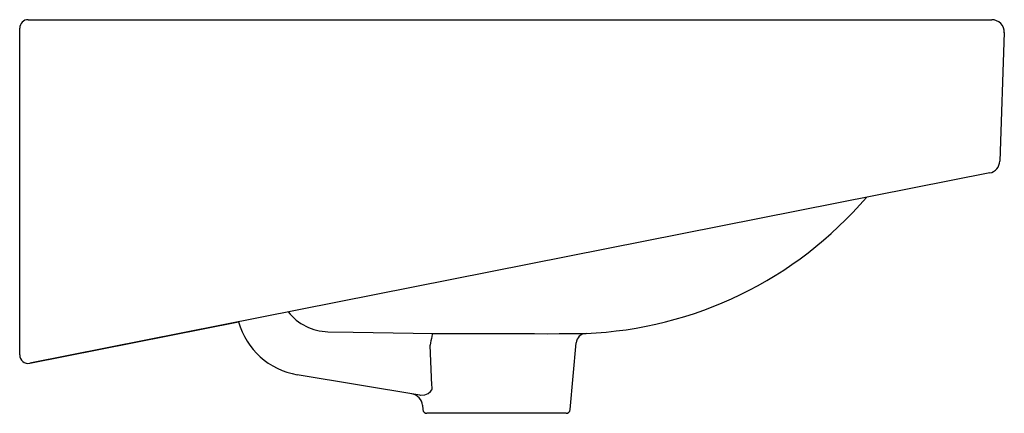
# Model space of a CAD drawing. Header units: millimetres. Extents: x 506.906 to 507.376, y 1112.499 to 1112.687.
import ezdxf

# ---------------------------------------------------------------- set-up
doc = ezdxf.new("R2010")
doc.units = ezdxf.units.MM
doc.layers.add('SANINDUSA', color=3, linetype='Continuous')

msp = doc.modelspace()

# ---------------------------------------------------------------- linework, layer by layer
at = {"layer": 'SANINDUSA'}
for p, q in [((506.9103178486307, 1112.686942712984), (507.3701046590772, 1112.686942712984)), ((506.9063178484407, 1112.526814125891), (506.9063178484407, 1112.682942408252)), ((507.3761013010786, 1112.680741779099), (507.3739601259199, 1112.619426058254)), ((507.3691312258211, 1112.61375013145), (506.9110964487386, 1112.522890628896)), ((506.9110964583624, 1112.522890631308), (507.0107809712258, 1112.542664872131)), ((507.1030307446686, 1112.512224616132), (507.1021688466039, 1112.531504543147)), ((507.1689774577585, 1112.500768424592), (507.1717573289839, 1112.532542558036)), ((507.0972039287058, 1112.507585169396), (507.0387502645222, 1112.51738792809)), ((507.0984791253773, 1112.502812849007), (507.0986579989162, 1112.500768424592)), ((507.1669850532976, 1112.498942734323), (507.100650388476, 1112.498942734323))]:
    msp.add_line(p, q, dxfattribs=at)
at = {"layer": 'SANINDUSA', "flags": 128}
for points in [[(507.0533744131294, 1112.537922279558), (507.0653717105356, 1112.537680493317), (507.1035365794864, 1112.537012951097)], [(507.1035365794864, 1112.537012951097), (507.1031690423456, 1112.536575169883), (507.1029237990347, 1112.535682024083)], [(507.1035365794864, 1112.537012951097), (507.1048593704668, 1112.537016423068), (507.1104844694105, 1112.537030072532), (507.1169380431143, 1112.537041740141), (507.123682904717, 1112.537048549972), (507.1309096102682, 1112.537047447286), (507.1380259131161, 1112.537032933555), (507.1452263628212, 1112.537009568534), (507.1518980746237, 1112.53699155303), (507.1582415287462, 1112.536984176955), (507.1637323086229, 1112.536990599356), (507.1685092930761, 1112.537011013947), (507.1721480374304, 1112.537039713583), (507.1747884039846, 1112.537071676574), (507.1760849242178, 1112.537093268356), (507.1765311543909, 1112.537102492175)], [(507.0972039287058, 1112.507585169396), (507.0975796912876, 1112.507536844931), (507.0995811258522, 1112.507712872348), (507.1012563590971, 1112.508414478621), (507.1024041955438, 1112.509391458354), (507.1029137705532, 1112.510234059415), (507.1030571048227, 1112.510679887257), (507.1031246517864, 1112.511663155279), (507.1030307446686, 1112.512224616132)]]:
    msp.add_lwpolyline(points, dxfattribs=at)
at = {"layer": 'SANINDUSA'}
for centre, radius, start, end in [((506.9103178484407, 1112.682942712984), 0.004000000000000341, 90, 180), ((507.370104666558, 1112.680942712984), 0.005999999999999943, 357.9999999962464, 90), ((507.3679637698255, 1112.619635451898), 0.006000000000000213, 281.2199999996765, 357.9999999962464), ((507.1688622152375, 1112.723062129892), 0.1861177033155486, 272.361528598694, 319.4555424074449), ((507.0538048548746, 1112.56240589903), 0.02448740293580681, 217.8928261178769, 268.9927978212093), ((507.0445389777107, 1112.551905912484), 0.03500000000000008, 195.3093190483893, 260.4799999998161), ((507.3103680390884, 1112.496035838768), 0.2111987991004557, 169.1802588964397, 170.3319381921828), ((507.176738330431, 1112.53210675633), 0.005000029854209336, 92.3747282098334, 174.9997654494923), ((506.9103178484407, 1112.526814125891), 0.004000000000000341, 180, 281.2199999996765), ((507.0925019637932, 1112.502289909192), 0.006000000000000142, 5.010024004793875, 80.47999999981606), ((507.1006503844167, 1112.500942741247), 0.001999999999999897, 184.9999999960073, 270), ((507.1669850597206, 1112.500942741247), 0.001999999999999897, 270, 355.0000000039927)]:
    msp.add_arc(centre, radius, start, end, dxfattribs=at)

doc.saveas('drawing.dxf')
